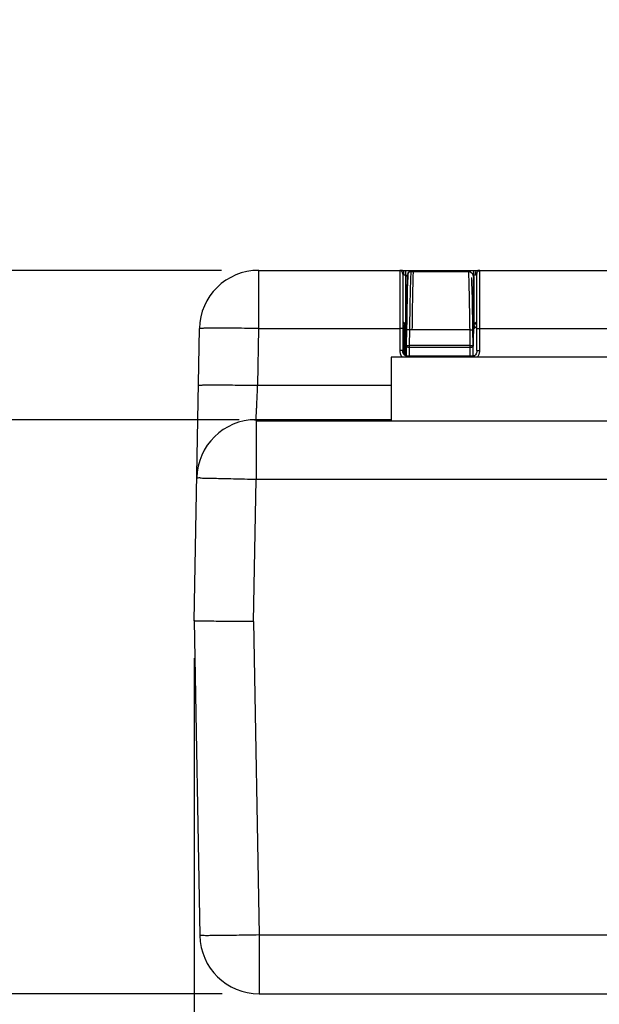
# Model space of a CAD drawing. Header units: inches. Extents: x 0 to 34, y 0 to 22.
# Tile 34 of 94: x 18.6 to 19.6, y 4.8 to 6.4. Entities that reach past the tile are written whole.
import ezdxf

# ---------------------------------------------------------------- set-up
doc = ezdxf.new("R2010")
doc.units = ezdxf.units.IN
doc.header["$LTSCALE"] = 1.87
doc.header["$MEASUREMENT"] = 0
doc.layers.get('0').update_dxf_attribs({"linetype": 'CONTINUOUS'})
doc.layers.add('DIMENSIONS', color=7, linetype='CONTINUOUS')
doc.styles.get("Standard").update_dxf_attribs({"font": 'txt', "width": 0.8})
doc.dimstyles.new('DIMSTYLE_2', dxfattribs={"dimtxt": 0.125, "dimasz": 0.18, "dimexe": 0.18, "dimexo": 0.0625, "dimgap": 0.09, "dimtad": 0, "dimtih": 1, "dimtoh": 1, "dimzin": 4, "dimdsep": 46, "dimtxsty": 'STANDARD', "dimblk": '_FILLED', "dimblk1": '_FILLED', "dimblk2": '_FILLED', "dimcen": 0.09, "dimadec": 0, "dimazin": 0, "dimtp": 0.01, "dimtm": 0.01, "dimtfac": 1, "dimtofl": 0, "dimtmove": 0, "dimatfit": 3, "dimldrblk": '_FILLED', "dimfxl": 1, "dimtolj": 1, "dimtzin": 4, "dimarcsym": 0})

# ---------------------------------------------------------------- blocks, each defined once
blk = doc.blocks.new('_FILLED')
at = {"color": 0, "linetype": 'BYBLOCK'}
blk.add_solid([(0, 0), (-1, 0.1736), (-1, -0.1736)], dxfattribs=at)
blk = doc.blocks.new('*D1')
at = {"layer": 'DIMENSIONS', "color": 2, "linetype": 'CONTINUOUS'}
for p, q in [((18.8829, 5.3345), (18.8829, 3.893)), ((28.8829, 5.3345), (28.8829, 3.893)), ((18.8829, 4.018), (23.2079, 4.018)), ((28.8829, 4.018), (24.5579, 4.018))]:
    blk.add_line(p, q, dxfattribs=at)
at = {"layer": 'DIMENSIONS', "color": 2, "linetype": 'CONTINUOUS', "xscale": 0.18, "yscale": 0.18, "zscale": 0.18, "rotation": 180}
blk.add_blockref('_FILLED', (18.8829, 4.018), dxfattribs=at)
at = {"layer": 'DIMENSIONS', "color": 2, "linetype": 'CONTINUOUS', "xscale": 0.18, "yscale": 0.18, "zscale": 0.18}
blk.add_blockref('_FILLED', (28.8829, 4.018), dxfattribs=at)
at = {"layer": 'DIMENSIONS', "color": 2, "linetype": 'CONTINUOUS', "width": 0.8}
for s, p in [('[', (23.9954, 3.9555)), (']', (24.3954, 3.9555)), ('10.000', (23.2704, 3.9555)), ('254', (24.0954, 3.9555))]:
    blk.add_text(s, height=0.125, dxfattribs=at).set_placement(p)
blk = doc.blocks.new('*D2')
at = {"layer": 'DIMENSIONS', "color": 2, "linetype": 'CONTINUOUS'}
for p, q in [((17.3829, 6.3388), (17.2623, 6.3388)), ((17.3829, 5.9885), (17.3829, 6.3388)), ((18.929, 5.9885), (17.2579, 5.9885)), ((18.9297, 4.768), (17.2579, 4.768)), ((17.3829, 4.768), (17.3829, 4.408))]:
    blk.add_line(p, q, dxfattribs=at)
at = {"layer": 'DIMENSIONS', "color": 2, "linetype": 'CONTINUOUS', "xscale": 0.18, "yscale": 0.18, "zscale": 0.18}
for p, rotation in [((17.3829, 5.9885), 270), ((17.3829, 4.768), 90)]:
    blk.add_blockref('_FILLED', p, dxfattribs=dict(at, rotation=rotation))
at = {"layer": 'DIMENSIONS', "color": 2, "linetype": 'CONTINUOUS', "width": 0.8}
for s, p in [('1.220', (16.1748, 6.2763)), ('[', (16.7998, 6.2763)), ('31', (16.8998, 6.2763)), (']', (17.0998, 6.2763))]:
    blk.add_text(s, height=0.125, dxfattribs=at).set_placement(p)
blk = doc.blocks.new('*D3')
at = {"layer": 'DIMENSIONS', "color": 2, "linetype": 'CONTINUOUS'}
for p, q in [((18.9585, 5.7366), (17.9198, 5.7366)), ((18.0448, 5.7366), (18.0448, 5.3535)), ((18.0448, 4.768), (18.0448, 5.1035)), ((18.9297, 4.768), (17.9198, 4.768))]:
    blk.add_line(p, q, dxfattribs=at)
at = {"layer": 'DIMENSIONS', "color": 2, "linetype": 'CONTINUOUS', "xscale": 0.18, "yscale": 0.18, "zscale": 0.18}
for p, rotation in [((18.0448, 5.7366), 90), ((18.0448, 4.768), 270)]:
    blk.add_blockref('_FILLED', p, dxfattribs=dict(at, rotation=rotation))
at = {"layer": 'DIMENSIONS', "color": 2, "linetype": 'CONTINUOUS', "width": 0.8}
for s, p in [('[', (18.0073, 5.166)), (']', (18.5073, 5.166)), ('.969', (17.4823, 5.166)), ('24.6', (18.1073, 5.166))]:
    blk.add_text(s, height=0.125, dxfattribs=at).set_placement(p)

msp = doc.modelspace()

# ---------------------------------------------------------------- linework, layer by layer
at = {"color": 7, "linetype": 'CONTINUOUS'}
for p, q in [((18.9915, 5.8903), (18.9915, 5.9885)), ((18.9915, 5.9885), (20.9432, 5.9885)), ((19.2294, 5.988), (19.2294, 5.8532)), ((19.2343, 5.9831), (19.2343, 5.8532)), ((19.2393, 5.8984), (19.2393, 5.9885)), ((19.2429, 5.9801), (19.2393, 5.9801)), ((19.2431, 5.9821), (19.2428, 5.9773)), ((19.2431, 5.9821), (19.2431, 5.9821)), ((19.248, 5.9867), (19.248, 5.9866)), ((19.248, 5.9867), (19.2519, 5.9867)), ((19.248, 5.9866), (19.3455, 5.9866)), ((19.2483, 5.986), (19.2519, 5.9866)), ((19.2519, 5.9866), (19.2519, 5.9864)), ((19.3441, 5.9866), (19.2519, 5.9866)), ((19.3441, 5.9864), (19.2519, 5.9864)), ((19.3441, 5.9867), (19.3455, 5.9867)), ((19.3441, 5.9864), (19.3441, 5.9866)), ((19.3441, 5.9866), (19.3454, 5.9863)), ((19.3455, 5.9866), (19.3455, 5.9867)), ((19.3467, 5.9865), (19.3455, 5.9867)), ((19.3487, 5.9855), (19.3467, 5.9865)), ((19.3534, 5.9803), (19.3541, 5.9766)), ((19.3544, 5.9801), (19.3534, 5.9801)), ((19.3544, 5.8984), (19.3544, 5.9885)), ((19.3593, 5.8532), (19.3593, 5.9831)), ((19.3643, 5.8532), (19.3643, 5.988)), ((19.2419, 5.9774), (19.2419, 5.9773)), ((19.3541, 5.9766), (19.3541, 5.8939)), ((19.3541, 5.9766), (19.3541, 5.9765)), ((19.2343, 5.8984), (19.2401, 5.8984)), ((19.24, 5.8983), (19.2391, 5.8975)), ((19.2393, 5.8998), (19.2401, 5.8998)), ((19.2401, 5.9066), (19.2399, 5.8886)), ((19.3541, 5.8981), (19.3593, 5.8981)), ((19.3544, 5.8984), (19.3593, 5.8984)), ((18.8829, 5.397), (18.8915, 5.8903)), ((18.9898, 5.7946), (18.9915, 5.8903)), ((18.9915, 5.8903), (19.2294, 5.8903)), ((19.2365, 5.8923), (19.2356, 5.8566)), ((19.2381, 5.8596), (19.239, 5.8948)), ((19.2399, 5.8886), (19.2396, 5.8645)), ((19.2407, 5.8886), (19.2399, 5.8886)), ((19.2407, 5.8886), (19.2404, 5.8617)), ((19.2457, 5.8882), (19.2407, 5.8883)), ((19.2457, 5.8882), (19.2454, 5.8616)), ((19.3478, 5.8882), (19.2457, 5.8882)), ((19.3478, 5.8882), (19.3528, 5.8883)), ((19.3482, 5.8616), (19.3478, 5.8882)), ((19.3532, 5.8617), (19.3528, 5.8883)), ((19.3532, 5.8493), (19.3541, 5.8927)), ((19.3541, 5.894), (19.3541, 5.8939)), ((19.3541, 5.8929), (19.3541, 5.8927)), ((19.3643, 5.8903), (19.8294, 5.8903)), ((19.2359, 5.8674), (19.2343, 5.8674)), ((19.2396, 5.8645), (19.2404, 5.8645)), ((19.2396, 5.8644), (19.2396, 5.8444)), ((19.2355, 5.8478), (19.2355, 5.8532)), ((19.2379, 5.8449), (19.238, 5.8533)), ((19.2404, 5.8617), (19.2454, 5.8616)), ((19.2404, 5.8616), (19.2404, 5.8444)), ((19.2454, 5.8616), (19.2454, 5.8444)), ((19.3482, 5.8616), (19.2454, 5.8616)), ((19.3482, 5.8581), (19.2454, 5.8581)), ((19.3482, 5.8616), (19.3532, 5.8617)), ((19.3482, 5.8444), (19.3482, 5.8616)), ((19.3532, 5.8444), (19.3532, 5.8616)), ((19.2149, 5.842), (19.2149, 5.7347)), ((19.5899, 5.842), (19.2149, 5.842)), ((19.2393, 5.8444), (19.2393, 5.842)), ((19.2393, 5.8444), (19.3544, 5.8444)), ((19.3544, 5.8444), (19.3544, 5.842)), ((18.9898, 5.7946), (19.2149, 5.7946)), ((18.9846, 5.7365), (18.9847, 5.7365)), ((19.2149, 5.7366), (18.9871, 5.7366)), ((18.9871, 5.7346), (18.9914, 5.7347)), ((18.9871, 5.7346), (18.9871, 5.6357)), ((18.9871, 5.7346), (20.6324, 5.7346)), ((18.9914, 5.7347), (20.6324, 5.7347)), ((19.021, 5.7347), (19.021, 5.7366)), ((18.9829, 5.3962), (18.9871, 5.6357)), ((20.7081, 5.6357), (18.9871, 5.6357)), ((18.8829, 5.397), (18.8922, 4.8663)), ((18.9829, 5.3962), (18.9922, 4.8672)), ((18.9922, 4.8672), (18.9922, 4.768)), ((18.9922, 4.8672), (21.2611, 4.8672)), ((18.9922, 4.768), (28.7736, 4.768))]:
    msp.add_line(p, q, dxfattribs=at)
for points in [[(19.2419, 5.9773), (19.2428, 5.9809), (19.243, 5.9811)], [(19.2431, 5.9821), (19.2435, 5.9839), (19.2447, 5.9854), (19.2463, 5.9863), (19.248, 5.9867)], [(19.3479, 5.9858), (19.3512, 5.9836), (19.3534, 5.9803)], [(19.2419, 5.9774), (19.2416, 5.9709), (19.2412, 5.9594), (19.2408, 5.9443), (19.2405, 5.9265), (19.2401, 5.9066)], [(19.2428, 5.9773), (19.2424, 5.968), (19.242, 5.9555), (19.2416, 5.9403), (19.2413, 5.9232), (19.241, 5.9045), (19.2407, 5.8886)], [(19.3528, 5.8883), (19.3526, 5.9042), (19.3522, 5.9229), (19.3519, 5.9401), (19.3515, 5.9553), (19.3511, 5.9678), (19.3508, 5.9765)], [(19.2391, 5.8975), (19.2385, 5.8971), (19.2378, 5.8965)], [(19.2367, 5.8944), (19.2365, 5.8937), (19.2365, 5.8933), (19.2365, 5.8928), (19.2365, 5.8923)], [(19.2378, 5.8965), (19.2373, 5.8958), (19.2369, 5.8952), (19.2367, 5.8944)], [(19.2393, 5.8444), (19.2382, 5.8446), (19.2372, 5.8453), (19.2363, 5.8463), (19.2356, 5.8475), (19.235, 5.8489), (19.2346, 5.8504), (19.2344, 5.8519), (19.2343, 5.8532)], [(19.3593, 5.8532), (19.3593, 5.8525), (19.3591, 5.8507), (19.3587, 5.8491), (19.3581, 5.8475), (19.3573, 5.8462), (19.3563, 5.8452), (19.3552, 5.8445), (19.3544, 5.8444)], [(19.0005, 5.7347), (18.9979, 5.7352), (18.9901, 5.7363), (18.9847, 5.7365)]]:
    msp.add_lwpolyline(points, dxfattribs=at)
for centre, start, end in [((18.9915, 5.8885), 90, 179), ((18.9871, 5.6366), 89.9997, 179), ((18.9922, 4.868), 181, 270)]:
    msp.add_arc(centre, 0.1, start, end, dxfattribs=at)
for points, knots in [([(19.2325, 5.9885), (19.2322, 5.9885), (19.2315, 5.9885), (19.2306, 5.9885), (19.23, 5.9884), (19.2294, 5.9882), (19.2294, 5.988)], [0, 0, 0, 0, 0.331177, 0.599502, 0.80038, 1, 1, 1, 1]), ([(19.2343, 5.9831), (19.2343, 5.9837), (19.2341, 5.985), (19.233, 5.9867), (19.2314, 5.9877), (19.2301, 5.988), (19.2294, 5.988)], [0, 0, 0, 0, 0.249401, 0.499153, 0.749401, 1, 1, 1, 1]), ([(19.2355, 5.9869), (19.2351, 5.9874), (19.2343, 5.9882), (19.2331, 5.9885), (19.2325, 5.9885)], [0, 0, 0, 0, 0.519608, 1, 1, 1, 1]), ([(19.2359, 5.9811), (19.2357, 5.9812), (19.2354, 5.9814), (19.2349, 5.9819), (19.2346, 5.9823), (19.2344, 5.9827), (19.2343, 5.983), (19.2343, 5.9831)], [0, 0, 0, 0, 0.251755, 0.479089, 0.679063, 0.851472, 1, 1, 1, 1]), ([(19.2359, 5.9811), (19.2362, 5.9817), (19.2365, 5.983), (19.2364, 5.9851), (19.2358, 5.9863), (19.2355, 5.9869)], [0, 0, 0, 0, 0.334232, 0.674502, 1, 1, 1, 1]), ([(19.2393, 5.9801), (19.239, 5.9801), (19.2386, 5.9801), (19.2379, 5.9802), (19.2372, 5.9804), (19.2365, 5.9807), (19.2361, 5.9809), (19.2359, 5.9811)], [0, 0, 0, 0, 0.186229, 0.382541, 0.587222, 0.79563, 1, 1, 1, 1]), ([(19.2439, 5.9844), (19.2438, 5.9843), (19.2438, 5.9842), (19.2437, 5.9841), (19.2437, 5.9841)], [0, 0, 0, 0, 0.659223, 1, 1, 1, 1]), ([(19.2457, 5.986), (19.2456, 5.986), (19.2455, 5.9859), (19.2455, 5.9859), (19.2454, 5.9859)], [0, 0, 0, 0, 0.417923, 1, 1, 1, 1]), ([(19.248, 5.9858), (19.2479, 5.9842), (19.2477, 5.9796), (19.2473, 5.9709), (19.247, 5.9586), (19.2466, 5.9436), (19.2463, 5.9264), (19.246, 5.9077), (19.2458, 5.8948), (19.2457, 5.8882)], [0, 0, 0, 0, 0.04768, 0.141333, 0.268712, 0.424813, 0.603515, 0.797781, 1, 1, 1, 1]), ([(19.2519, 5.9864), (19.2517, 5.9845), (19.2515, 5.9794), (19.2513, 5.9702), (19.251, 5.9579), (19.2507, 5.943), (19.2504, 5.9261), (19.2501, 5.9076), (19.25, 5.895), (19.2499, 5.8885)], [0, 0, 0, 0, 0.059487, 0.154588, 0.281713, 0.436044, 0.611733, 0.802123, 1, 1, 1, 1]), ([(19.3478, 5.8882), (19.3477, 5.8948), (19.3475, 5.9077), (19.3472, 5.9264), (19.3469, 5.9436), (19.3465, 5.9586), (19.3462, 5.9709), (19.3459, 5.9798), (19.3456, 5.9846), (19.3455, 5.9863)], [0, 0, 0, 0, 0.201051, 0.394197, 0.571866, 0.727065, 0.85371, 0.946821, 1, 1, 1, 1]), ([(19.3533, 5.9803), (19.3528, 5.9815), (19.3517, 5.9832), (19.35, 5.9845), (19.3494, 5.9849)], [0, 0, 0, 0, 0.63018, 1, 1, 1, 1]), ([(19.3578, 5.9811), (19.3577, 5.981), (19.3575, 5.9809), (19.3571, 5.9807), (19.3568, 5.9805), (19.3564, 5.9804), (19.356, 5.9803), (19.3555, 5.9802), (19.355, 5.9801), (19.3546, 5.9801), (19.3544, 5.9801)], [0, 0, 0, 0, 0.107412, 0.213756, 0.321292, 0.433196, 0.553164, 0.685056, 0.832791, 1, 1, 1, 1]), ([(19.3578, 5.9811), (19.3575, 5.9817), (19.3571, 5.983), (19.3573, 5.9851), (19.3578, 5.9863), (19.3582, 5.9869)], [0, 0, 0, 0, 0.334228, 0.674498, 1, 1, 1, 1]), ([(19.3593, 5.9831), (19.3593, 5.983), (19.3593, 5.9827), (19.3591, 5.9823), (19.3588, 5.982), (19.3585, 5.9816), (19.3582, 5.9813), (19.3579, 5.9811), (19.3578, 5.9811)], [0, 0, 0, 0, 0.155422, 0.315706, 0.479612, 0.646605, 0.818474, 1, 1, 1, 1]), ([(19.3582, 5.9869), (19.3586, 5.9874), (19.3594, 5.9882), (19.3606, 5.9885), (19.3612, 5.9885)], [0, 0, 0, 0, 0.51961, 1, 1, 1, 1]), ([(19.3593, 5.9831), (19.3593, 5.9837), (19.3596, 5.985), (19.3607, 5.9867), (19.3623, 5.9877), (19.3636, 5.988), (19.3643, 5.988)], [0, 0, 0, 0, 0.249401, 0.499153, 0.749402, 1, 1, 1, 1]), ([(19.3643, 5.988), (19.3643, 5.9882), (19.3637, 5.9884), (19.3632, 5.9884), (19.3626, 5.9885), (19.3619, 5.9885), (19.3614, 5.9885), (19.3612, 5.9885)], [0, 0, 0, 0, 0.195228, 0.356066, 0.544782, 0.758173, 1, 1, 1, 1]), ([(19.3524, 5.9118), (19.3525, 5.9141), (19.3526, 5.9209), (19.3528, 5.9321), (19.353, 5.9446), (19.3533, 5.9555), (19.3536, 5.9645), (19.3538, 5.9713), (19.354, 5.975), (19.3541, 5.9765)], [0, 0, 0, 0, 0.103508, 0.319289, 0.515243, 0.68576, 0.825955, 0.931757, 1, 1, 1, 1]), ([(19.2343, 5.9033), (19.2343, 5.9031), (19.2344, 5.9028), (19.2345, 5.9023), (19.2347, 5.9019), (19.235, 5.9016), (19.2353, 5.9012), (19.2356, 5.901), (19.2359, 5.9007), (19.2363, 5.9005), (19.2366, 5.9003), (19.237, 5.9002), (19.2375, 5.9), (19.238, 5.8999), (19.2386, 5.8998), (19.239, 5.8998), (19.2393, 5.8998)], [0, 0, 0, 0, 0.074775, 0.144971, 0.212517, 0.278745, 0.3442, 0.408698, 0.471441, 0.532746, 0.594305, 0.658519, 0.728258, 0.806341, 0.895858, 1, 1, 1, 1]), ([(19.239, 5.8948), (19.239, 5.8953), (19.2389, 5.8962), (19.2391, 5.8969), (19.239, 5.8975), (19.2391, 5.8975)], [0, 0, 0, 0, 0.590659, 0.907217, 1, 1, 1, 1]), ([(19.3544, 5.8998), (19.3547, 5.8998), (19.3552, 5.8998), (19.356, 5.9), (19.3568, 5.9002), (19.3575, 5.9006), (19.3582, 5.901), (19.3587, 5.9015), (19.3591, 5.9021), (19.3593, 5.9027), (19.3593, 5.9031), (19.3593, 5.9033)], [0, 0, 0, 0, 0.114499, 0.237086, 0.364614, 0.49053, 0.607614, 0.714373, 0.813433, 0.907678, 1, 1, 1, 1]), ([(18.9915, 5.8903), (18.985, 5.8904), (18.9722, 5.8906), (18.9537, 5.8908), (18.9367, 5.8909), (18.9216, 5.8911), (18.9097, 5.8908), (18.8998, 5.8912), (18.8955, 5.8901), (18.8915, 5.8909), (18.8915, 5.8903)], [0, 0, 0, 0, 0.19501, 0.382519, 0.555328, 0.7068, 0.831123, 0.92353, 0.980497, 1, 1, 1, 1]), ([(19.2343, 5.8902), (19.2343, 5.8903), (19.2336, 5.8901), (19.2328, 5.8903), (19.2312, 5.8902), (19.23, 5.8903), (19.2294, 5.8903)], [0, 0, 0, 0, 0.076383, 0.293145, 0.617464, 1, 1, 1, 1]), ([(19.3541, 5.8939), (19.3541, 5.8937), (19.3541, 5.8933), (19.3541, 5.8929), (19.3541, 5.8927)], [0, 0, 0, 0, 0.507648, 1, 1, 1, 1]), ([(19.3541, 5.8927), (19.3541, 5.8924), (19.3541, 5.8918), (19.3547, 5.8911), (19.3554, 5.8912), (19.3558, 5.8914), (19.356, 5.8915)], [0, 0, 0, 0, 0.341465, 0.556496, 0.76215, 1, 1, 1, 1]), ([(19.3567, 5.8919), (19.3574, 5.8923), (19.3583, 5.8927), (19.3592, 5.8931), (19.3593, 5.8931)], [0, 0, 0, 0, 0.883097, 1, 1, 1, 1]), ([(19.3593, 5.8902), (19.3593, 5.8903), (19.3601, 5.8901), (19.3609, 5.8903), (19.3625, 5.8902), (19.3636, 5.8903), (19.3643, 5.8903)], [0, 0, 0, 0, 0.076383, 0.293145, 0.617464, 1, 1, 1, 1]), ([(19.2403, 5.8617), (19.2403, 5.8617), (19.2399, 5.8625), (19.2396, 5.8634), (19.2396, 5.8644)], [0, 0, 0, 0, 0.022274, 1, 1, 1, 1]), ([(19.2343, 5.8532), (19.2343, 5.8533), (19.2336, 5.8531), (19.2328, 5.8533), (19.2312, 5.8532), (19.23, 5.8532), (19.2294, 5.8532)], [0, 0, 0, 0, 0.076383, 0.293145, 0.617464, 1, 1, 1, 1]), ([(19.2294, 5.8532), (19.2294, 5.8526), (19.2295, 5.8513), (19.2298, 5.8495), (19.2302, 5.8479), (19.2306, 5.8468), (19.2307, 5.8464)], [0, 0, 0, 0, 0.284806, 0.544022, 0.781243, 1, 1, 1, 1]), ([(19.2355, 5.8532), (19.2355, 5.8533), (19.2355, 5.8537), (19.2355, 5.8543), (19.2355, 5.8548), (19.2356, 5.8554), (19.2356, 5.8558), (19.2356, 5.856)], [0, 0, 0, 0, 0.192278, 0.390248, 0.59287, 0.797472, 1, 1, 1, 1]), ([(19.2356, 5.8566), (19.2356, 5.8572), (19.2362, 5.8586), (19.2374, 5.8593), (19.2381, 5.8596)], [0, 0, 0, 0, 0.449348, 1, 1, 1, 1]), ([(19.238, 5.8533), (19.238, 5.8541), (19.238, 5.8557), (19.238, 5.8572), (19.238, 5.8579)], [0, 0, 0, 0, 0.543216, 1, 1, 1, 1]), ([(19.2396, 5.8533), (19.2395, 5.8533), (19.2391, 5.8533), (19.2384, 5.8533), (19.238, 5.8533)], [0, 0, 0, 0, 0.221883, 1, 1, 1, 1]), ([(19.2454, 5.8581), (19.2447, 5.8581), (19.2434, 5.8582), (19.2418, 5.859), (19.2406, 5.8602), (19.2404, 5.8612), (19.2404, 5.8616)], [0, 0, 0, 0, 0.291458, 0.561601, 0.798689, 1, 1, 1, 1]), ([(19.3532, 5.8616), (19.3532, 5.8612), (19.3529, 5.8602), (19.3517, 5.859), (19.3501, 5.8582), (19.3488, 5.8581), (19.3482, 5.8581)], [0, 0, 0, 0, 0.198055, 0.435099, 0.706926, 1, 1, 1, 1]), ([(19.3593, 5.8532), (19.3593, 5.8533), (19.3601, 5.8531), (19.3609, 5.8533), (19.3625, 5.8532), (19.3636, 5.8532), (19.3643, 5.8532)], [0, 0, 0, 0, 0.076383, 0.293145, 0.617464, 1, 1, 1, 1]), ([(19.3631, 5.8469), (19.3634, 5.8475), (19.3638, 5.8489), (19.3642, 5.851), (19.3643, 5.8525), (19.3643, 5.8532)], [0, 0, 0, 0, 0.324795, 0.658627, 1, 1, 1, 1]), ([(19.2307, 5.8464), (19.2309, 5.8459), (19.2313, 5.8451), (19.2318, 5.8443), (19.232, 5.844)], [0, 0, 0, 0, 0.521549, 1, 1, 1, 1]), ([(19.232, 5.844), (19.2322, 5.8436), (19.2327, 5.843), (19.2332, 5.8424), (19.2336, 5.8421), (19.2336, 5.842)], [0, 0, 0, 0, 0.475794, 0.912942, 1, 1, 1, 1]), ([(19.3601, 5.842), (19.3605, 5.8424), (19.3613, 5.8434), (19.3619, 5.8444), (19.3623, 5.845)], [0, 0, 0, 0, 0.458677, 1, 1, 1, 1]), ([(18.8898, 5.7946), (18.8899, 5.7952), (18.8939, 5.7944), (18.8981, 5.7955), (18.908, 5.7951), (18.92, 5.7954), (18.935, 5.7952), (18.9521, 5.7951), (18.9706, 5.7949), (18.9833, 5.7947), (18.9898, 5.7946)], [0, 0, 0, 0, 0.019503, 0.07647, 0.168877, 0.2932, 0.444672, 0.617481, 0.80499, 1, 1, 1, 1]), ([(18.9871, 5.7366), (18.9871, 5.7368), (18.9872, 5.738), (18.9873, 5.7406), (18.9875, 5.7448), (18.9878, 5.7505), (18.9881, 5.7576), (18.9885, 5.7658), (18.9889, 5.7749), (18.9894, 5.7846), (18.9897, 5.7912), (18.9898, 5.7946)], [0, 0, 0, 0, 0.015103, 0.060018, 0.133354, 0.232981, 0.355919, 0.498531, 0.656563, 0.825341, 1, 1, 1, 1]), ([(18.9847, 5.7365), (18.9862, 5.7366), (18.9894, 5.7364), (18.9947, 5.7358), (18.9984, 5.7351), (19.0004, 5.7347)], [0, 0, 0, 0, 0.277632, 0.613903, 1, 1, 1, 1]), ([(18.9871, 5.6357), (18.9806, 5.6358), (18.9678, 5.636), (18.9493, 5.6364), (18.9323, 5.6368), (18.9172, 5.6371), (18.9053, 5.6377), (18.8953, 5.6373), (18.8912, 5.6387), (18.8871, 5.6377), (18.8871, 5.6383)], [0, 0, 0, 0, 0.195058, 0.382625, 0.555492, 0.707016, 0.831373, 0.923787, 0.980712, 1, 1, 1, 1]), ([(18.9829, 5.3962), (18.9764, 5.3962), (18.9637, 5.3962), (18.9451, 5.3962), (18.9281, 5.3963), (18.9131, 5.3964), (18.9008, 5.3965), (18.8917, 5.3967), (18.8861, 5.3968), (18.8835, 5.397), (18.8829, 5.397)], [0, 0, 0, 0, 0.195022, 0.382579, 0.555455, 0.706995, 0.831369, 0.92379, 0.980714, 1, 1, 1, 1]), ([(18.9922, 4.8672), (18.9856, 4.8671), (18.9729, 4.8669), (18.9544, 4.8666), (18.9373, 4.8664), (18.9223, 4.8661), (18.9103, 4.8663), (18.9004, 4.8656), (18.8962, 4.8669), (18.8922, 4.8657), (18.8922, 4.8663)], [0, 0, 0, 0, 0.195074, 0.382648, 0.555515, 0.707034, 0.831386, 0.923793, 0.980713, 1, 1, 1, 1])]:
    msp.add_open_spline(points, degree=3, knots=knots, dxfattribs=at)
for points in [[(19.2427, 5.9805), (19.2422, 5.9795), (19.242, 5.9784), (19.2419, 5.9774)], [(19.2429, 5.981), (19.2428, 5.9808), (19.2427, 5.9806), (19.2427, 5.9805)], [(19.2437, 5.9841), (19.2433, 5.9835), (19.2431, 5.9828), (19.2431, 5.9821)], [(19.2454, 5.9859), (19.2448, 5.9855), (19.2443, 5.985), (19.2439, 5.9844)], [(19.248, 5.9866), (19.2472, 5.9866), (19.2464, 5.9864), (19.2457, 5.986)], [(19.248, 5.9866), (19.248, 5.9863), (19.248, 5.986), (19.248, 5.9858)], [(19.2519, 5.9864), (19.2506, 5.9864), (19.2493, 5.9862), (19.2481, 5.9857)], [(19.3454, 5.9863), (19.345, 5.9864), (19.3445, 5.9864), (19.3441, 5.9864)], [(19.3479, 5.9856), (19.3471, 5.986), (19.3463, 5.9862), (19.3454, 5.9863)], [(19.3477, 5.9861), (19.347, 5.9864), (19.3462, 5.9866), (19.3455, 5.9866)], [(19.3455, 5.9863), (19.3455, 5.9864), (19.3455, 5.9865), (19.3455, 5.9866)], [(19.348, 5.986), (19.3479, 5.986), (19.3478, 5.986), (19.3477, 5.9861)], [(19.3494, 5.9849), (19.3489, 5.9852), (19.3484, 5.9854), (19.3479, 5.9856)], [(19.3485, 5.9856), (19.3483, 5.9858), (19.3481, 5.9859), (19.348, 5.986)], [(19.3541, 5.9765), (19.3541, 5.9778), (19.3538, 5.9791), (19.3533, 5.9803)], [(19.2365, 5.8918), (19.2365, 5.8924), (19.2367, 5.893), (19.2371, 5.8935)], [(19.2371, 5.8935), (19.2376, 5.8941), (19.2383, 5.8945), (19.239, 5.8948)], [(19.24, 5.8953), (19.2397, 5.8951), (19.2393, 5.8949), (19.239, 5.8948)], [(19.3542, 5.896), (19.3545, 5.8957), (19.3547, 5.8955), (19.355, 5.8952)], [(19.355, 5.8952), (19.3551, 5.895), (19.3552, 5.8948), (19.3553, 5.8947)], [(19.3553, 5.8947), (19.3555, 5.8944), (19.3557, 5.894), (19.3559, 5.8937)], [(19.3559, 5.8937), (19.3562, 5.8931), (19.3565, 5.8925), (19.3567, 5.8919)], [(19.356, 5.8915), (19.3562, 5.8916), (19.3565, 5.8917), (19.3567, 5.8919)], [(19.2355, 5.8532), (19.2355, 5.8534), (19.2358, 5.8533), (19.2362, 5.8532)], [(19.2356, 5.856), (19.2356, 5.8562), (19.2356, 5.8564), (19.2356, 5.8565)], [(19.2362, 5.8532), (19.2371, 5.8531), (19.2374, 5.8533), (19.238, 5.8533)], [(19.238, 5.8579), (19.2381, 5.8585), (19.2381, 5.859), (19.2381, 5.8596)], [(19.2394, 5.8603), (19.239, 5.86), (19.2386, 5.8598), (19.2381, 5.8596)], [(19.3623, 5.845), (19.3626, 5.8456), (19.3629, 5.8462), (19.3631, 5.8469)], [(18.9875, 5.7365), (18.9874, 5.7365), (18.9872, 5.7366), (18.9871, 5.7366)]]:
    msp.add_open_spline(points, degree=3, dxfattribs=at)

# ---------------------------------------------------------------- dimensions: what is measured, and where the dimension line sits
at = {"layer": 'DIMENSIONS', "color": 2, "linetype": 'CONTINUOUS'}
for base, p1, p2, angle, picture, middle in [((17.3829, 4.768), (18.929, 5.9885), (18.9297, 4.768), 270, '*D2', (16.6873, 6.3388)), ((18.0448, 5.7366), (18.9297, 4.768), (18.9585, 5.7366), 90, '*D3', (18.0448, 5.2285)), ((18.8829, 4.018), (28.8829, 5.3345), (18.8829, 5.3345), 180, '*D1', (23.8829, 4.018))]:
    dim = msp.add_linear_dim(base=base, p1=p1, p2=p2, angle=angle, dimstyle='DIMSTYLE_2', dxfattribs=at)
    dim.commit()
    dim.dimension.update_dxf_attribs({"geometry": picture, "text_midpoint": middle, "dimtype": 160})

doc.saveas('drawing.dxf')
